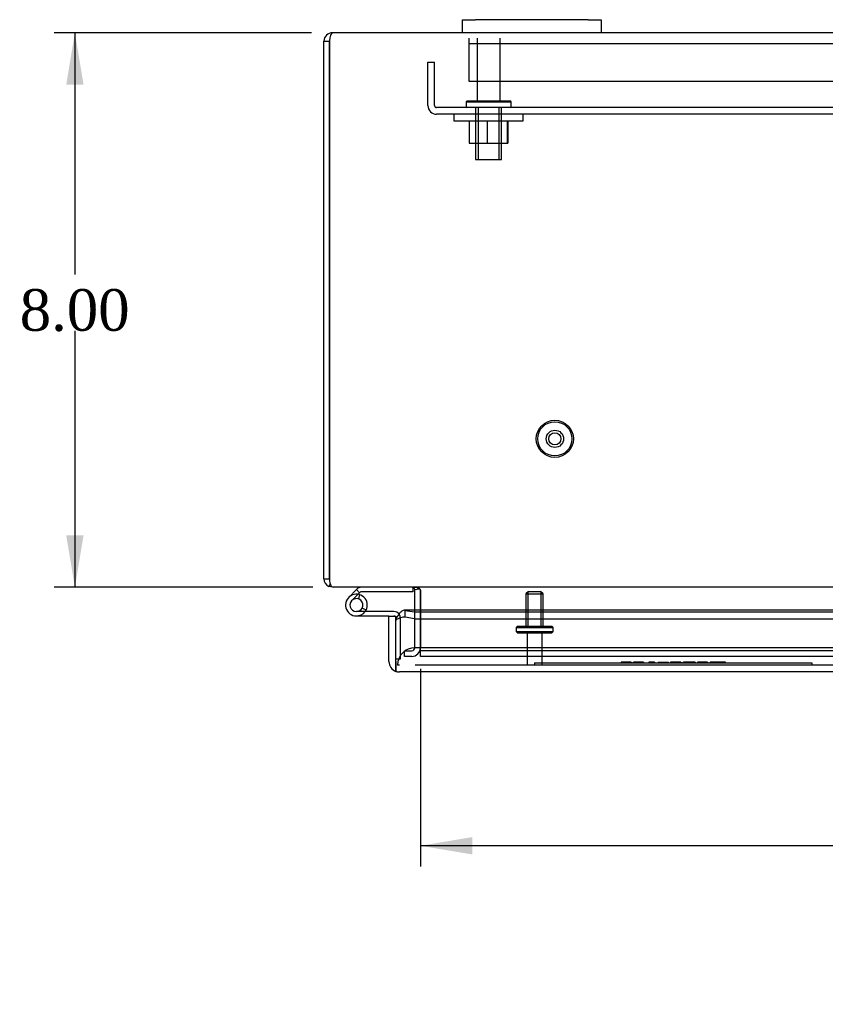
# Model space of a CAD drawing. Header units: inches. Extents: x 1 to 150, y -1 to 99.
# Tile 16 of 29: x 30 to 42, y 76 to 90. Entities that reach past the tile are written whole.
import ezdxf
from ezdxf.enums import TextEntityAlignment as Align
from ezdxf.lldxf.tags import DXFTag

# ---------------------------------------------------------------- set-up
doc = ezdxf.new("R2010")
doc.units = ezdxf.units.IN
doc.header["$MEASUREMENT"] = 0
for name, color, linetype in [('COM40676', 7, 'Continuous'), ('COM48541', 7, 'Continuous'), ('COM48553', 7, 'Continuous'), ('COM55713B', 7, 'Continuous'), ('COM55713C', 7, 'Continuous'), ('COM70220', 7, 'Continuous'), ('COM70612', 7, 'Continuous'), ('Default', 7, 'Continuous'), ('FET07730', 7, 'Continuous'), ('NTS166105', 7, 'Continuous'), ('QLB20182', 7, 'Continuous'), ('STD26082', 7, 'Continuous'), ('STD26083', 7, 'Continuous'), ('WAF25059', 7, 'Continuous')]:
    doc.layers.add(name, color=color, linetype=linetype)
doc.styles.add('SEACAD_Times_New_Roman', font='times.ttf')
tags = doc.linetypes.add('HIDDEN2', pattern=[0.1875, 0.125, -0.0625]).pattern_tags.tags
tags[6:7] = [DXFTag(74, 4), DXFTag(75, 0), DXFTag(340, '0'), DXFTag(46, 0.0), DXFTag(50, 0.0), DXFTag(44, 0.0), DXFTag(45, 0.0)]
tags[4:5] = [DXFTag(74, 4), DXFTag(75, 0), DXFTag(340, '0'), DXFTag(46, 0.0), DXFTag(50, 0.0), DXFTag(44, 0.0), DXFTag(45, 0.0)]
doc.dimstyles.new('HAMMOND_(STH_-_120x80)', dxfattribs={"dimtxt": 0.6, "dimasz": 0.75, "dimexe": 0.3, "dimexo": 0.3, "dimgap": 0.15, "dimtad": 0, "dimtih": 1, "dimtoh": 1, "dimzin": 0, "dimdsep": 46, "dimtxsty": 'SEACAD_Times_New_Roman', "dimblk1": '_SE_FILLED', "dimblk2": '_SE_FILLED', "dimsah": 1, "dimcen": 0.3, "dimadec": 0, "dimazin": 0, "dimtfac": 0.8, "dimtofl": 0, "dimtmove": 1, "dimatfit": 3, "dimfxl": 1, "dimtolj": 1, "dimtzin": 0, "dimarcsym": 0})

# ---------------------------------------------------------------- blocks, each defined once
blk = doc.blocks.new('SE1')
at = {"layer": 'COM40676', "color": 7, "linetype": 'HIDDEN2'}
for p, q in [((35.899, 88.582), (35.899, 89.207)), ((35.899, 89.207), (35.994, 89.207)), ((35.994, 88.582), (35.994, 89.207)), ((56.774, 88.552), (36.024, 88.552)), ((56.774, 88.457), (36.024, 88.457))]:
    blk.add_line(p, q, dxfattribs=at)
for radius in [0.125, 0.03]:
    blk.add_arc((36.024, 88.582), radius, 180, 270, dxfattribs=at)
at = {"layer": 'COM48541', "color": 7, "linetype": 'Continuous'}
for p, q in [((36.399, 89.633), (34.521, 89.633)), ((54.399, 89.633), (38.399, 89.633)), ((34.399, 89.511), (34.48, 89.511)), ((34.399, 81.755), (34.399, 89.511)), ((34.48, 89.511), (34.48, 81.755)), ((34.48, 81.755), (34.48, 89.511)), ((34.399, 81.755), (34.48, 81.755)), ((34.488, 81.684), (34.47, 81.645)), ((34.521, 81.633), (34.47, 81.645)), ((34.504, 81.645), (34.537, 81.633)), ((34.537, 81.633), (34.521, 81.633)), ((45.319, 81.633), (34.537, 81.633)), ((35.682, 81.631), (35.683, 81.633)), ((35.709, 81.599), (35.776, 81.611)), ((35.709, 81.598), (35.779, 81.609)), ((35.709, 81.599), (35.709, 81.598)), ((35.709, 81.302), (35.709, 81.592)), ((35.79, 81.598), (35.788, 81.599)), ((35.79, 81.592), (35.79, 81.598)), ((35.79, 81.592), (35.79, 81.302)), ((35.79, 81.302), (35.79, 81.592))]:
    blk.add_line(p, q, dxfattribs=at)
at = {"layer": 'COM48541', "color": 7, "linetype": 'HIDDEN2'}
for p, q in [((35.709, 80.758), (35.709, 81.302)), ((35.79, 81.302), (35.79, 80.758)), ((35.79, 80.758), (35.79, 81.302)), ((35.56, 80.717), (35.668, 80.717)), ((35.56, 80.636), (35.56, 80.717)), ((35.79, 80.717), (35.79, 80.758)), ((57.008, 80.717), (35.79, 80.717)), ((35.79, 80.636), (35.79, 80.717)), ((35.668, 80.636), (35.56, 80.636)), ((57.008, 80.636), (35.79, 80.636))]:
    blk.add_line(p, q, dxfattribs=at)
at = {"layer": 'COM48541', "color": 7, "linetype": 'Continuous'}
for centre, radius, start, end in [((34.521, 89.511), 0.122, 90, 180), ((34.521, 89.511), 0.041, 155.9202, 180), ((34.521, 81.755), 0.122, 180, 245.1341), ((34.692, 81.743), 0.212, 176.6283, 207.6012), ((35.668, 81.592), 0.041, 9.9005, 70.3199), ((35.668, 81.592), 0.041, 0, 8.5225), ((35.668, 81.592), 0.122, 0, 3.0136)]:
    blk.add_arc(centre, radius, start, end, dxfattribs=at)
at = {"layer": 'COM48541', "color": 7, "linetype": 'HIDDEN2'}
for radius in [0.122, 0.041]:
    blk.add_arc((35.668, 80.758), radius, 270, 0, dxfattribs=at)
at = {"layer": 'COM48541', "color": 7, "linetype": 'Continuous'}
for points in [[(34.48, 89.511), (34.484, 89.527), (34.487, 89.543), (34.494, 89.573), (34.497, 89.586), (34.504, 89.609), (34.508, 89.618), (34.514, 89.63), (34.518, 89.633), (34.521, 89.633)], [(35.788, 81.599), (35.786, 81.604), (35.781, 81.609), (35.769, 81.616), (35.762, 81.619), (35.748, 81.624), (35.741, 81.626), (35.725, 81.629), (35.717, 81.63), (35.709, 81.631)]]:
    blk.add_open_spline(points, degree=3, knots=[0, 0, 0, 0, 0.25, 0.25, 0.5, 0.5, 0.75, 0.75, 1, 1, 1, 1], dxfattribs=at)
at = {"layer": 'COM48553', "color": 7, "linetype": 'Continuous'}
for p, q in [((45.81, 81.302), (35.558, 81.302)), ((35.573, 81.299), (35.705, 81.276)), ((35.573, 81.201), (35.573, 81.299)), ((35.705, 81.276), (35.705, 81.178)), ((35.705, 81.276), (45.81, 81.276)), ((35.337, 81.218), (35.437, 81.218)), ((35.337, 80.561), (35.337, 81.218)), ((35.437, 80.561), (35.437, 81.218)), ((35.437, 81.162), (35.437, 81.184)), ((35.437, 81.162), (35.437, 81.152)), ((35.437, 80.561), (35.437, 81.152)), ((35.705, 81.178), (35.573, 81.201)), ((35.705, 81.178), (45.81, 81.178)), ((35.437, 80.561), (35.437, 80.42)), ((35.437, 80.42), (35.437, 80.561)), ((57.375, 80.411), (35.487, 80.411))]:
    blk.add_line(p, q, dxfattribs=at)
for start, end in [(180, 250.5288), (250.5288, 270)]:
    blk.add_arc((35.487, 80.561), 0.15, start, end, dxfattribs=at)
blk.add_ellipse((35.487, 80.561), major_axis=(0, 0.15), ratio=0.998425, start_param=2.801756, end_param=3.141593, dxfattribs=at)
for points, knots in [([(35.573, 81.299), (35.562, 81.303), (35.551, 81.302), (35.529, 81.294), (35.518, 81.287), (35.501, 81.27), (35.496, 81.264), (35.485, 81.25), (35.479, 81.243), (35.468, 81.227), (35.462, 81.218), (35.45, 81.201), (35.444, 81.192), (35.437, 81.184)], [0, 0, 0, 0, 0.25, 0.25, 0.5, 0.5, 0.625, 0.625, 0.75, 0.75, 0.875, 0.875, 1, 1, 1, 1]), ([(35.573, 81.201), (35.562, 81.202), (35.55, 81.202), (35.528, 81.199), (35.517, 81.196), (35.494, 81.189), (35.483, 81.184), (35.461, 81.173), (35.449, 81.167), (35.437, 81.162)], [0, 0, 0, 0, 0.25, 0.25, 0.5, 0.5, 0.75, 0.75, 1, 1, 1, 1])]:
    blk.add_open_spline(points, degree=3, knots=knots, dxfattribs=at)
at = {"layer": 'COM55713B', "color": 7, "linetype": 'Continuous'}
for p, q in [((34.867, 81.599), (34.756, 81.487)), ((34.875, 81.606), (34.867, 81.599)), ((34.867, 81.599), (34.912, 81.553)), ((34.912, 81.553), (34.891, 81.532)), ((34.92, 81.561), (34.912, 81.553)), ((35.68, 81.569), (34.94, 81.569)), ((35.68, 81.633), (35.68, 81.569))]:
    blk.add_line(p, q, dxfattribs=at)
at = {"layer": 'COM55713B', "color": 7, "linetype": 'HIDDEN2'}
for p, q in [((34.891, 81.532), (34.801, 81.442)), ((34.914, 81.526), (34.895, 81.465))]:
    blk.add_line(p, q, dxfattribs=at)
at = {"layer": 'COM55713B', "color": 7, "linetype": 'Continuous'}
for centre, radius, start, end in [((34.94, 81.54), 0.093, 90, 135), ((34.94, 81.54), 0.029, 90, 135), ((34.867, 81.376), 0.0935, 270, 332.2742), ((34.867, 81.376), 0.157, 323.5835, 332.2742)]:
    blk.add_arc(centre, radius, start, end, dxfattribs=at)
at = {"layer": 'COM55713B', "color": 7, "linetype": 'HIDDEN2'}
blk.add_arc((34.867, 81.376), 0.157, 270, 323.5835, dxfattribs=at)
at = {"layer": 'COM55713C', "color": 7, "linetype": 'Continuous'}
for p, q in [((35.408, 81.282), (34.867, 81.282)), ((35.007, 81.303), (34.95, 81.332)), ((35.337, 81.218), (34.867, 81.218)), ((35.437, 80.602), (35.437, 80.602))]:
    blk.add_line(p, q, dxfattribs=at)
at = {"layer": 'COM55713C', "color": 7, "linetype": 'HIDDEN2'}
for p, q in [((35.501, 80.602), (35.501, 81.189)), ((35.437, 80.602), (35.501, 80.602))]:
    blk.add_line(p, q, dxfattribs=at)
at = {"layer": 'COM55713C', "color": 7, "linetype": 'Continuous'}
for centre, radius, start, end in [((34.867, 81.376), 0.157, 332.2742, 270), ((34.867, 81.376), 0.0935, 332.2742, 270), ((35.408, 81.189), 0.093, 37.103, 90)]:
    blk.add_arc(centre, radius, start, end, dxfattribs=at)
at = {"layer": 'COM55713C', "color": 7, "linetype": 'HIDDEN2'}
for radius, end in [(0.029, 90), (0.093, 37.103)]:
    blk.add_arc((35.408, 81.189), radius, 0, end, dxfattribs=at)
at = {"layer": 'COM70220', "color": 7, "linetype": 'HIDDEN2'}
for p, q in [((35.962, 80.761), (35.712, 80.761)), ((56.9, 80.761), (35.962, 80.761)), ((35.487, 80.511), (35.462, 80.511)), ((35.962, 80.511), (35.716, 80.511)), ((56.9, 80.511), (35.962, 80.511))]:
    blk.add_line(p, q, dxfattribs=at)
blk.add_arc((35.712, 80.511), 0.25, 90, 180, dxfattribs=at)
at = {"layer": 'COM70612', "color": 7, "linetype": 'HIDDEN2'}
for p, q in [((36.493, 89.471), (36.493, 89.552)), ((36.493, 89.431), (36.493, 89.471)), ((56.305, 89.471), (36.493, 89.471)), ((36.493, 89.048), (36.493, 89.431)), ((36.493, 88.927), (36.493, 89.048)), ((56.305, 88.927), (36.493, 88.927))]:
    blk.add_line(p, q, dxfattribs=at)
at = {"layer": 'FET07730', "color": 7, "linetype": 'Continuous'}
for p, q in [((36.399, 89.821), (36.587, 89.821)), ((36.399, 89.633), (36.399, 89.821)), ((38.212, 89.821), (36.587, 89.821)), ((38.212, 89.821), (38.399, 89.821)), ((38.399, 89.821), (38.399, 89.633)), ((36.587, 89.633), (36.399, 89.633)), ((38.212, 89.633), (36.587, 89.633)), ((38.399, 89.633), (38.212, 89.633))]:
    blk.add_line(p, q, dxfattribs=at)
at = {"layer": 'NTS166105', "color": 7, "linetype": 'HIDDEN2'}
for p, q in [((36.493, 88.361), (36.493, 88.041)), ((36.752, 88.361), (36.752, 88.041)), ((37.04, 88.361), (37.04, 88.041)), ((37.053, 88.361), (37.053, 88.041)), ((36.493, 88.041), (36.752, 88.041)), ((36.752, 88.041), (37.04, 88.041)), ((37.04, 88.041), (37.053, 88.041))]:
    blk.add_line(p, q, dxfattribs=at)
at = {"layer": 'QLB20182', "color": 7, "linetype": 'HIDDEN2'}
for p, q in [((38.685, 80.553), (38.685, 80.541)), ((38.831, 80.551), (38.685, 80.551)), ((38.685, 80.551), (38.685, 80.541)), ((38.831, 80.551), (38.831, 80.541)), ((38.837, 80.551), (38.837, 80.541)), ((38.861, 80.553), (38.861, 80.541)), ((38.861, 80.551), (38.863, 80.551)), ((38.87, 80.553), (38.87, 80.541)), ((39.003, 80.551), (38.87, 80.551)), ((39.003, 80.541), (39.003, 80.553)), ((39.011, 80.551), (39.012, 80.551)), ((39.012, 80.541), (39.012, 80.553)), ((39.102, 80.551), (39.084, 80.551)), ((39.084, 80.551), (39.084, 80.541)), ((39.168, 80.551), (39.102, 80.551)), ((39.102, 80.551), (39.102, 80.541)), ((39.168, 80.551), (39.168, 80.541)), ((39.219, 80.553), (39.219, 80.541)), ((39.219, 80.551), (39.368, 80.551)), ((39.368, 80.541), (39.368, 80.553)), ((39.399, 80.551), (39.399, 80.541)), ((39.4, 80.553), (39.4, 80.541)), ((39.546, 80.551), (39.4, 80.551)), ((39.546, 80.551), (39.546, 80.541)), ((39.552, 80.551), (39.552, 80.541)), ((39.578, 80.553), (39.578, 80.541)), ((39.578, 80.551), (39.59, 80.551)), ((39.59, 80.553), (39.59, 80.541)), ((39.752, 80.551), (39.59, 80.551)), ((39.752, 80.551), (39.752, 80.541)), ((39.9, 80.551), (39.787, 80.551)), ((39.787, 80.551), (39.787, 80.541)), ((39.931, 80.551), (39.9, 80.551)), ((39.9, 80.551), (39.9, 80.541)), ((39.931, 80.551), (39.931, 80.541)), ((39.966, 80.551), (39.966, 80.541)), ((39.97, 80.553), (39.97, 80.541)), ((40.19, 80.551), (39.97, 80.551)), ((40.19, 80.541), (40.19, 80.553)), ((37.437, 80.541), (37.812, 80.541)), ((37.437, 80.541), (37.437, 80.511)), ((37.812, 80.541), (41.062, 80.541)), ((41.062, 80.541), (41.437, 80.541)), ((41.437, 80.541), (41.437, 80.511))]:
    blk.add_line(p, q, dxfattribs=at)
at = {"layer": 'STD26082', "color": 7, "linetype": 'HIDDEN2'}
for p, q in [((37.35, 81.573), (37.312, 81.536)), ((37.343, 81.073), (37.343, 81.566)), ((37.35, 81.573), (37.525, 81.573)), ((37.562, 81.536), (37.525, 81.573)), ((37.532, 81.073), (37.532, 81.566)), ((37.312, 81.536), (37.562, 81.536)), ((37.312, 81.536), (37.312, 81.073)), ((37.562, 81.073), (37.562, 81.536)), ((37.19, 81.073), (37.17, 81.053)), ((37.17, 81.053), (37.705, 81.053)), ((37.17, 81.053), (37.17, 80.993)), ((37.17, 80.993), (37.705, 80.993)), ((37.17, 80.993), (37.19, 80.973)), ((37.19, 81.073), (37.685, 81.073)), ((37.19, 80.973), (37.685, 80.973)), ((37.33, 80.973), (37.33, 80.511)), ((37.545, 80.511), (37.545, 80.973)), ((37.705, 81.053), (37.685, 81.073)), ((37.685, 80.973), (37.705, 80.993)), ((37.705, 80.993), (37.705, 81.053))]:
    blk.add_line(p, q, dxfattribs=at)
for radius in [0.268, 0.247, 0.125, 0.0875]:
    blk.add_circle((37.73, 83.774), radius, dxfattribs=at)
at = {"layer": 'STD26083', "color": 7, "linetype": 'HIDDEN2'}
for p, q in [((36.609, 89.552), (36.609, 88.652)), ((36.939, 88.652), (36.939, 89.552)), ((36.466, 88.652), (36.449, 88.635)), ((36.466, 88.652), (37.082, 88.652)), ((37.099, 88.635), (37.082, 88.652)), ((36.449, 88.635), (37.099, 88.635)), ((36.449, 88.635), (36.449, 88.561)), ((36.449, 88.561), (37.099, 88.561)), ((36.449, 88.561), (36.458, 88.552)), ((36.587, 88.552), (36.587, 87.802)), ((36.625, 88.552), (36.625, 87.802)), ((36.923, 88.552), (36.923, 87.802)), ((36.962, 87.802), (36.962, 88.552)), ((37.091, 88.552), (37.099, 88.561)), ((37.099, 88.561), (37.099, 88.635)), ((36.587, 87.802), (36.962, 87.802))]:
    blk.add_line(p, q, dxfattribs=at)
at = {"layer": 'WAF25059', "color": 7, "linetype": 'HIDDEN2'}
for p, q in [((36.274, 88.457), (36.274, 88.361)), ((36.274, 88.361), (37.274, 88.361)), ((37.274, 88.361), (37.274, 88.457))]:
    blk.add_line(p, q, dxfattribs=at)
blk = doc.blocks.new('DMBLK443')
at = {"layer": 'Default', "linetype": 'Continuous'}
for points in [[(36.54, 77.778), (36.54, 78.028), (35.79, 77.903)], [(56.258, 77.778), (57.008, 77.903), (56.258, 78.028)]]:
    blk.add_hatch(color=7, dxfattribs=at).paths.add_polyline_path(points)
at = {"layer": 'Default', "color": 7, "linetype": 'Continuous'}
for p, q in [((35.79, 80.458), (35.79, 77.603)), ((57.008, 80.458), (57.008, 77.603)), ((44.241, 77.903), (35.79, 77.903)), ((57.008, 77.903), (48.557, 77.903))]:
    blk.add_line(p, q, dxfattribs=at)
at = {"layer": 'Default', "color": 7, "linetype": 'Continuous', "style": 'SEACAD_Times_New_Roman'}
for s, p in [('21.22', (45.375, 78.203)), ('DOOR ', (45.027, 77.303)), ('OPENING', (44.451, 76.403))]:
    blk.add_text(s, height=0.6, dxfattribs=at).set_placement(p, align=Align.TOP_LEFT)
blk = doc.blocks.new('_SE_FILLED')
at = {"color": 0}
blk.add_line((0, 0), (-1, 0), dxfattribs=at)
blk.add_solid([(0, 0), (-1, -0.1665), (-1, 0.1665), (0, 0)], dxfattribs=at)
blk = doc.blocks.new('DMBLK455')
at = {"layer": 'Default', "linetype": 'Continuous'}
for points in [[(30.681, 88.883), (30.931, 88.883), (30.806, 89.633)], [(30.681, 82.383), (30.806, 81.633), (30.931, 82.383)]]:
    blk.add_hatch(color=7, dxfattribs=at).paths.add_polyline_path(points)
at = {"layer": 'Default', "color": 7, "linetype": 'Continuous'}
for p, q in [((34.221, 89.633), (30.506, 89.633)), ((30.806, 89.633), (30.806, 86.143)), ((30.806, 85.333), (30.806, 81.633)), ((34.237, 81.633), (30.506, 81.633))]:
    blk.add_line(p, q, dxfattribs=at)
at = {"layer": 'Default', "color": 7, "linetype": 'Continuous', "style": 'SEACAD_Times_New_Roman'}
blk.add_text('8.00', height=0.6, dxfattribs=at).set_placement((30.01, 85.933), align=Align.TOP_LEFT)

msp = doc.modelspace()

# ---------------------------------------------------------------- block references
at = {"layer": 'Default'}
msp.add_blockref('SE1', (0, 0), dxfattribs=at)

# ---------------------------------------------------------------- dimensions: what is measured, and where the dimension line sits
at = {"layer": 'Default', "color": 7, "linetype": 'Continuous'}
dim = msp.add_linear_dim(base=(30.806, 89.633), p1=(34.521, 89.633), p2=(34.537, 81.633), angle=270.1105, text='\\A1;<>', dimstyle='HAMMOND_(STH_-_120x80)', override={"dimtmove": 0}, dxfattribs=at)
dim.commit()
dim.dimension.update_dxf_attribs({"geometry": 'DMBLK455', "text_midpoint": (30.806, 85.633), "dimtype": 161})
dim = msp.add_linear_dim(base=(35.79, 77.903), p1=(57.008, 80.758), p2=(35.79, 81.592), text='\\A1;<>\\PDOOR \\XOPENING', dimstyle='HAMMOND_(STH_-_120x80)', override={"dimtmove": 0}, dxfattribs=at)
dim.commit()
dim.dimension.update_dxf_attribs({"geometry": 'DMBLK443', "text_midpoint": (46.399, 77.903), "dimtype": 160})

doc.saveas('drawing.dxf')
